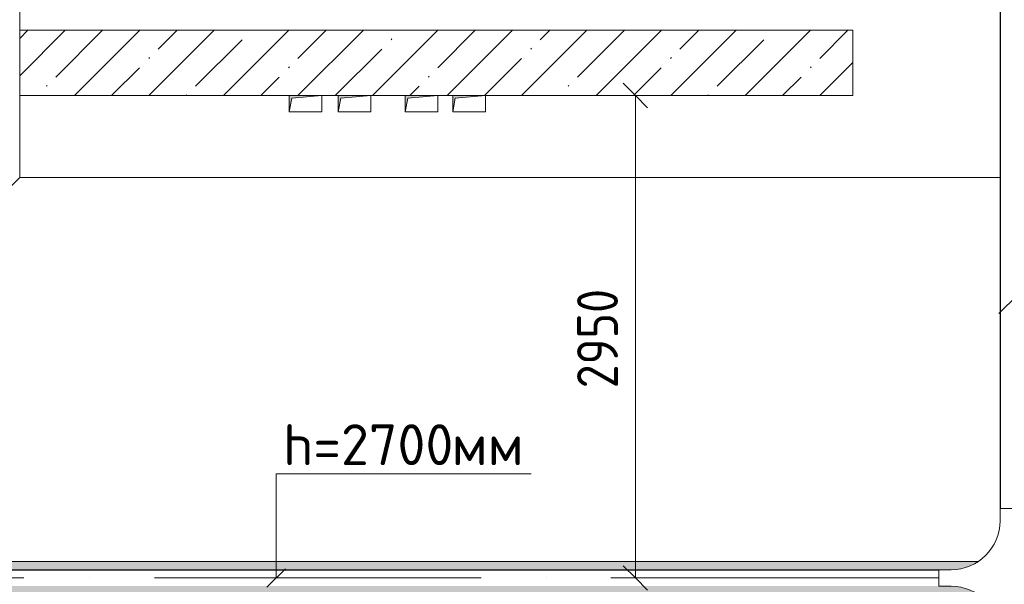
# Model space of a CAD drawing. Header units: millimetres. Extents: x -32229 to 192519, y -13689 to 125138.
# Tile 26 of 183: x -6265 to -238, y 55861 to 59314. Entities that reach past the tile are written whole.
import ezdxf

# ---------------------------------------------------------------- set-up
doc = ezdxf.new("R2010")
doc.units = ezdxf.units.MM
doc.linetypes.add('ADSK_Осевая', pattern=[2800, 2000, -400, 0, -400])
for name, color, linetype, lineweight in [('A-____-____-DIMS', 7, 'Continuous', 9), ('A-____-____-DIMS-200', 7, 'Continuous', 9), ('A-FLOR-____-OTLN', 7, 'Continuous', 18), ('A-WALL-____-MCUT', 7, 'Continuous', 40), ('A-WALL-____-PATT', 7, 'Continuous', 40), ('E-CABL-TRAY-CNTR', 7, 'ADSK_Осевая', 18), ('E-CABL-TRAY-OTLN', 7, 'Continuous', 18), ('G-____-____-TEXT', 7, 'Continuous', 9), ('M-EQPM-____-OTLN', 7, 'Continuous', 18)]:
    doc.layers.add(name, color=color, linetype=linetype, lineweight=lineweight)
doc.layers.add('A-DETL-____-OTLN', color=7, linetype='Continuous', lineweight=9, true_color=0x00a600)
doc.styles.add('GOST Common_4', font='GOST_Common.ttf', dxfattribs={"width": 0.9, "height": 250})
doc.styles.add('ISOCPEUR', font='isocpeur.ttf', dxfattribs={"height": 250})
doc.dimstyles.new('ГОСТ_2_5_мм2', dxfattribs={"dimscale": 304.8, "dimtxt": 251.428749, "dimasz": 0.492126, "dimexe": 0.492126, "dimexo": 0.656168, "dimgap": 0.098425, "dimtad": 1, "dimdec": 0, "dimdsep": 46, "dimtxsty": 'GOST Common_4', "dimblk1": 'OBLIQUE', "dimblk2": 'OBLIQUE', "dimsah": 1, "dimcen": 0.09, "dimazin": 2, "dimtfac": 1, "dimtdec": 4, "dimtix": 1, "dimtmove": 0, "dimatfit": 3, "dimfxl": 1, "dimtvp": 1, "dimtolj": 1, "dimtzin": 0, "dimarcsym": 2})

# ---------------------------------------------------------------- blocks, each defined once
blk = doc.blocks.new('АР_Лоток - 200х100h_ЛВ1-7189173--01 ЭЛ')
at = {"layer": 'M-EQPM-____-OTLN', "lineweight": 13, "true_color": 0xf3f3f3}
h = blk.add_hatch(color=7, dxfattribs=at)
h.paths.add_polyline_path([(8050, -100), (8215, -100), (8164.8, -73.2), (8108.5, -56.1), (8050, -50.3), (250, -50.3), (191.5, -56.1), (135.2, -73.2), (85, -100), (7975, -100)])
h.paths.add_polyline_path([(11500, -100), (11500, -50.3), (8750, -50.3), (8691.5, -56.1), (8635.2, -73.2), (8585, -100), (9126.7, -100)])
h.paths.add_polyline_path([(5114.2, 49.7), (8050, 49.7), (8108.5, 55.4), (8164.8, 72.5), (8216.3, 100), (83.7, 100), (135.2, 72.5), (191.5, 55.4), (250, 49.7), (1101.8, 49.7)])
h.paths.add_polyline_path([(8750, 49.7), (11500, 49.7), (11500, 100), (8583.7, 100), (8635.2, 72.5), (8691.5, 55.4)])
at = {"layer": 'M-EQPM-____-OTLN', "color": 253, "lineweight": 13, "true_color": 0xaaaaaa}
blk.add_line((8216.7, 100), (83.3, 100), dxfattribs=at)
blk = doc.blocks.new('АР_Канал вертикальный прямоугольный - СС-5432434--01 ЭЛ')
at = {"layer": 'M-EQPM-____-OTLN', "lineweight": 13, "true_color": 0xe2e2e2}
blk.add_hatch(color=254, dxfattribs=at).paths.add_polyline_path([(-100, -50), (-85, 35), (100, 50), (-100, 50)])
at = {"layer": 'M-EQPM-____-OTLN', "color": 253, "lineweight": 13, "true_color": 0xaaaaaa}
for p, q in [((100, 50), (-100, 50)), ((-100, 50), (-100, -50)), ((100, 50), (-100, 50)), ((-100, 50), (-100, -50)), ((-100, -50), (-100, 50)), ((-100, 50), (100, 50)), ((-100, -50), (-85, 35)), ((-100, -50), (-85, 35)), ((-85, 35), (100, 50)), ((-85, 35), (100, 50)), ((100, -50), (100, 50)), ((100, 50), (100, -50)), ((-100, -50), (100, -50)), ((100, -50), (-100, -50))]:
    blk.add_line(p, q, dxfattribs=at)
blk = doc.blocks.new('Наметкина 10_РД_АР_П_отсоединено_rvt-1--01 ЭЛ')
at = {"layer": 'A-WALL-____-PATT', "lineweight": 5, "true_color": 0xaaaaaa}
h = blk.add_hatch(dxfattribs=at)
h.set_pattern_fill('FP_1', color=253, style=0, pattern_type=2)
h.set_pattern_definition([(45, (0, 0), (-228.0985, 228.0985), []), (45, (228.1, 0), (-228.0985, 228.0985), [403.225, -80.645, 6.706, -73.939])])
h.paths.add_polyline_path([(-3414.7, 58850), (-1164.7, 58850), (-1164.7, 59250), (-6264.7, 59250), (-6264.7, 58850), (-3500.5, 58850)])
at = {"layer": 'A-FLOR-____-OTLN', "color": 253, "lineweight": 13, "true_color": 0xaaaaaa}
for p, q in [((-6264.7, 65050), (-6264.7, 59250)), ((-6264.7, 59750), (-6264.7, 59250)), ((-6264.7, 58850), (-6264.7, 58350)), ((-6264.7, 58850), (-6264.7, 58350)), ((-8577.2, 56037.5), (-6264.7, 58350)), ((-6264.7, 58350), (-264.7, 58350)), ((-6264.7, 58350), (-264.7, 58350))]:
    blk.add_line(p, q, dxfattribs=at)
at = {"layer": 'A-WALL-____-MCUT', "color": 253, "lineweight": 13, "true_color": 0xaaaaaa}
for p, q in [((-1164.7, 59250), (-6264.7, 59250)), ((-6264.7, 59250), (-6264.7, 58850)), ((-1164.7, 58850), (-1164.7, 59250)), ((-6264.7, 58850), (-4614.7, 58850)), ((-4414.7, 58850), (-4314.7, 58850)), ((-4114.7, 58850), (-3904.7, 58850)), ((-3704.7, 58850), (-3614.7, 58850)), ((-3414.7, 58850), (-1164.7, 58850))]:
    blk.add_line(p, q, dxfattribs=at)
at = {"layer": 'M-EQPM-____-OTLN', "color": 253, "lineweight": 13, "true_color": 0xaaaaaa}
for name, p in [('АР_Канал вертикальный прямоугольный - СС-5432434--01 ЭЛ', (-4514.7, 58800)), ('АР_Канал вертикальный прямоугольный - СС-5432434--01 ЭЛ', (-4214.7, 58800)), ('АР_Канал вертикальный прямоугольный - СС-5432434--01 ЭЛ', (-3804.7, 58800)), ('АР_Канал вертикальный прямоугольный - СС-5432434--01 ЭЛ', (-3514.7, 58800)), ('АР_Лоток - 200х100h_ЛВ1-7189173--01 ЭЛ', (-8614.7, 55900))]:
    blk.add_blockref(name, p, dxfattribs=at)
blk = doc.blocks.new('M_Горизонтальная крестовина для канального - Радиус 300 мм-V273--01 ЭЛ')
at = {"layer": 'E-CABL-TRAY-OTLN', "color": 150, "true_color": 0x0080ff}
for p, q in [((50, 425), (-50, 425)), ((-50, 425), (-50, 350)), ((50, 350), (50, 425)), ((-350, 50), (-425, 50)), ((-425, 50), (-425, -50)), ((425, 50), (350, 50)), ((425, -50), (425, 50)), ((-425, -50), (-350, -50)), ((350, -50), (425, -50)), ((-50, -350), (-50, -425)), ((50, -425), (50, -350)), ((-50, -425), (50, -425))]:
    blk.add_line(p, q, dxfattribs=at)
for centre, start, end in [((-350, 350), 270, 0), ((350, 350), 180, 270), ((-350, -350), 0, 90), ((350, -350), 90, 180)]:
    blk.add_arc(centre, 300, start, end, dxfattribs=at)
blk = doc.blocks.new('DIMBLOCK31--01 ЭЛ')
at = {"layer": 'A-____-____-DIMS-200'}
for p, q in [((-2496.4, 58850), (-2571.4, 58925)), ((-2402.4, 58850), (-2646.4, 58850)), ((-2496.4, 55899.7), (-2496.4, 58850)), ((-2496.4, 58850), (-2421.4, 58775)), ((-2496.4, 58850), (-2402.4, 58850)), ((-2496.4, 55899.7), (-2571.4, 55974.7)), ((-2402.4, 55899.7), (-2646.4, 55899.7)), ((-2496.4, 55899.7), (-2421.4, 55824.7)), ((-2496.4, 55899.7), (-2402.4, 55899.7))]:
    blk.add_line(p, q, dxfattribs=at)
at = {"layer": 'A-____-____-DIMS-200', "color": 0, "insert": (-2853.1, 57059.5), "char_height": 250, "width": 756.843, "attachment_point": 1, "rotation": 90, "line_spacing_factor": 1.022761, "style": 'GOST Common_4'}
blk.add_mtext('2950', dxfattribs=at)
blk = doc.blocks.new('_Oblique')
at = {"color": 0, "linetype": 'ByBlock', "lineweight": -2}
blk.add_line((-0.5, -0.5), (0.5, 0.5), dxfattribs=at)

msp = doc.modelspace()

# ---------------------------------------------------------------- linework, layer by layer
at = {"layer": 'A-DETL-____-OTLN', "color": 5, "true_color": 0x0000ff}
msp.add_line((-271.3, 57517.2), (-158.1, 57630.4), dxfattribs=at)
at = {"layer": 'A-DETL-____-OTLN', "color": 150, "true_color": 0x0080ff}
for p, q in [((-4694.6, 55899.7), (-4694.6, 56537.7)), ((-4694.6, 56537.7), (-3134.6, 56537.7)), ((-4751.2, 55843.1), (-4638.1, 55956.2))]:
    msp.add_line(p, q, dxfattribs=at)
at = {"layer": 'E-CABL-TRAY-CNTR', "color": 150, "true_color": 0x0080ff}
msp.add_line((-639.7, 55899.7), (-8289.7, 55899.7), dxfattribs=at)
at = {"layer": 'E-CABL-TRAY-OTLN', "color": 5, "true_color": 0x0000ff}
for p, q in [((-264.7, 56324.7), (-264.7, 62199.6)), ((-262.2, 56324.7), (-262.2, 62199.6)), ((-262.2, 56324.7), (-264.7, 56324.7))]:
    msp.add_line(p, q, dxfattribs=at)
at = {"layer": 'E-CABL-TRAY-OTLN', "color": 150, "true_color": 0x0080ff}
for p, q in [((-639.7, 55949.7), (-8289.7, 55949.7)), ((-639.7, 55947.1), (-8289.7, 55947.1)), ((-639.7, 55949.7), (-639.7, 55947.1))]:
    msp.add_line(p, q, dxfattribs=at)

# ---------------------------------------------------------------- block references
at = {"lineweight": 5}
msp.add_blockref('Наметкина 10_РД_АР_П_отсоединено_rvt-1--01 ЭЛ', (0, 0), dxfattribs=at)
at = {"layer": 'E-CABL-TRAY-OTLN', "color": 150, "true_color": 0x0080ff, "rotation": 180}
msp.add_blockref('M_Горизонтальная крестовина для канального - Радиус 300 мм-V273--01 ЭЛ', (-214.7, 55899.7), dxfattribs=at)

# ---------------------------------------------------------------- texts
at = {"layer": 'G-____-____-TEXT', "color": 150, "true_color": 0x0080ff, "char_height": 250, "attachment_point": 1, "style": 'ISOCPEUR'}
for s, insert, width in [('h=2700', (-4652.7, 56839.9), 1250.632), ('мм', (-3620.9, 56839.9), 481.012)]:
    msp.add_mtext(s, dxfattribs=dict(at, insert=insert, width=width))

# ---------------------------------------------------------------- dimensions: what is measured, and where the dimension line sits
at = {"layer": 'A-____-____-DIMS'}
dim = msp.add_linear_dim(base=(-2496.4, 58850), p1=(-2602.4, 55899.7), p2=(-2602.4, 58850), angle=90, dimstyle='ГОСТ_2_5_мм2', override={"dimpost": '<>', "dimfxl": 2950.343648}, dxfattribs=at)
dim.commit()
dim.dimension.update_dxf_attribs({"geometry": 'DIMBLOCK31--01 ЭЛ', "text_midpoint": (-2651.4, 57374.8)})

doc.saveas('drawing.dxf')
